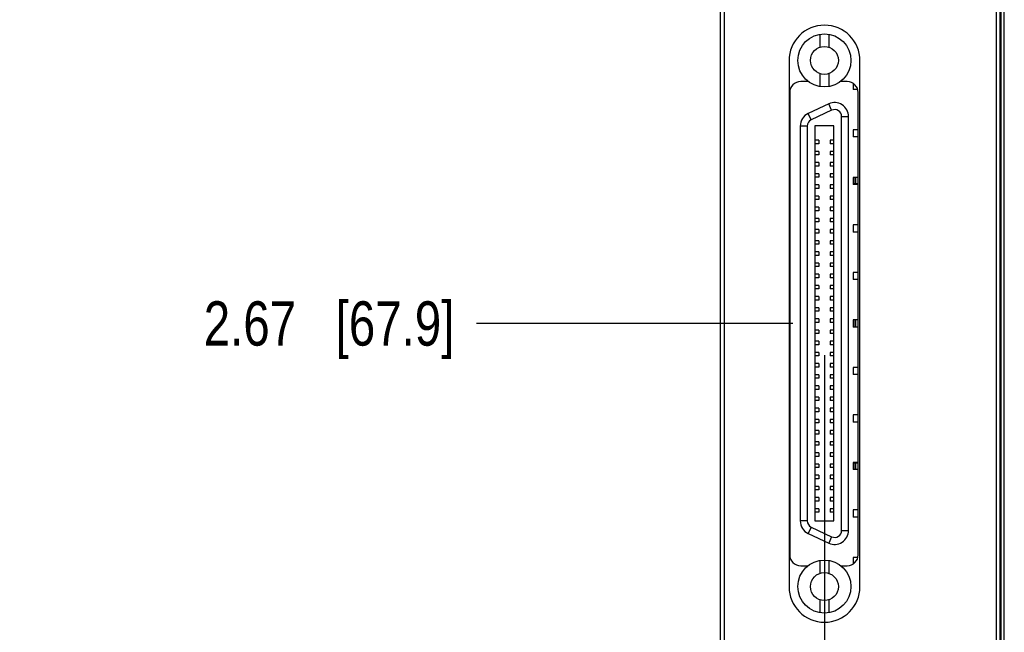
# Model space of a CAD drawing. Header units: inches. Extents: x 0.2 to 16.8, y 0.2 to 10.8.
# Tile 8 of 29: x 5 to 7.8, y 5.2 to 6.9. Entities that reach past the tile are written whole.
import ezdxf

# ---------------------------------------------------------------- set-up
doc = ezdxf.new("R2010")
doc.units = ezdxf.units.IN
doc.header["$LTSCALE"] = 0.935
doc.header["$MEASUREMENT"] = 0
doc.layers.get('0').update_dxf_attribs({"linetype": 'CONTINUOUS'})
doc.layers.add('DIMENSIONS', color=7, linetype='CONTINUOUS')
doc.styles.get("Standard").update_dxf_attribs({"font": 'txt', "width": 0.8})
doc.dimstyles.new('DIMSTYLE_1', dxfattribs={"dimtxt": 0.125, "dimasz": 0.18, "dimexe": 0.125, "dimexo": 0.0625, "dimgap": 0.03125, "dimtad": 0, "dimtih": 1, "dimtoh": 1, "dimzin": 4, "dimdsep": 46, "dimtxsty": 'STANDARD', "dimblk": '_FILLED', "dimblk1": '_FILLED', "dimblk2": '_FILLED', "dimcen": 0.09, "dimadec": 0, "dimazin": 0, "dimtp": 0.01, "dimtm": 0.01, "dimtfac": 1, "dimtofl": 0, "dimtmove": 0, "dimatfit": 3, "dimldrblk": '_FILLED', "dimfxl": 1, "dimtolj": 1, "dimtzin": 4, "dimarcsym": 0})

# ---------------------------------------------------------------- blocks, each defined once
blk = doc.blocks.new('*D4')
at = {"layer": 'DIMENSIONS', "color": 2, "linetype": 'CONTINUOUS'}
blk.add_line((7.0768, 8.2389), (6.2829, 8.2389), dxfattribs=at)
at = {"layer": 'DIMENSIONS', "color": 2, "linetype": 'CONTINUOUS', "insert": (6.2204, 8.3014), "char_height": 0.125, "width": 1.225, "attachment_point": 3, "line_spacing_factor": 0.9}
blk.add_mtext('4.82{\\Ftxt.shx;\\W1.000000;\\H0.125000; }[122.5]', dxfattribs=at)
blk = doc.blocks.new('_FILLED')
at = {"color": 0, "linetype": 'BYBLOCK'}
blk.add_solid([(0, 0), (-1, 0.174), (-1, -0.174)], dxfattribs=at)
blk = doc.blocks.new('*D6')
at = {"layer": 'DIMENSIONS', "color": 2, "linetype": 'CONTINUOUS'}
blk.add_line((7.1878, 7.1899), (6.2829, 7.1899), dxfattribs=at)
at = {"layer": 'DIMENSIONS', "color": 2, "linetype": 'CONTINUOUS', "insert": (6.2204, 7.2524), "char_height": 0.125, "width": 1.125, "attachment_point": 3, "line_spacing_factor": 0.9}
blk.add_mtext('3.77{\\Ftxt.shx;\\W1.000000;\\H0.125000; }[95.8]', dxfattribs=at)
blk = doc.blocks.new('*D7')
at = {"layer": 'DIMENSIONS', "color": 2, "linetype": 'CONTINUOUS'}
blk.add_line((7.1741, 6.0925), (6.2829, 6.0925), dxfattribs=at)
at = {"layer": 'DIMENSIONS', "color": 2, "linetype": 'CONTINUOUS', "insert": (6.2204, 6.155), "char_height": 0.125, "width": 1.125, "attachment_point": 3, "line_spacing_factor": 0.9}
blk.add_mtext('2.67{\\Ftxt.shx;\\W1.000000;\\H0.125000; }[67.9]', dxfattribs=at)
blk = doc.blocks.new('*D11')
at = {"layer": 'DIMENSIONS', "color": 2, "linetype": 'CONTINUOUS'}
for p, q in [((7.2632, 6.0028), (7.2632, 3.1581)), ((7.2632, 3.1581), (7.1056, 2.7322)), ((7.1056, 2.7322), (7.1056, 2.5355))]:
    blk.add_line(p, q, dxfattribs=at)
at = {"layer": 'DIMENSIONS', "color": 2, "linetype": 'CONTINUOUS', "insert": (7.0431, 2.473), "char_height": 0.125, "width": 0.725, "attachment_point": 3, "rotation": 90, "line_spacing_factor": 0.9}
blk.add_mtext('.00{\\Ftxt.shx;\\W1.000000;\\H0.125000; }[0]', dxfattribs=at)

msp = doc.modelspace()

# ---------------------------------------------------------------- linework, layer by layer
at = {"color": 7, "linetype": 'CONTINUOUS'}
for p, q in [((6.9704, 3.223), (6.9704, 8.3609)), ((7.7584, 3.223), (7.7584, 8.3609)), ((6.9804, 8.3309), (6.9804, 4.2609)), ((7.7484, 4.2609), (7.7484, 8.3309)), ((7.7614, 3.9209), (7.7614, 7.9209)), ((7.77, 3.9209), (7.77, 7.9209)), ((7.7701, 3.9209), (7.7701, 7.9209)), ((7.2504, 6.9083), (7.2504, 6.8718)), ((7.276, 6.9083), (7.276, 6.8718)), ((7.1634, 6.8339), (7.1634, 5.3499)), ((7.3634, 5.3499), (7.3634, 6.8339)), ((7.2164, 6.7749), (7.1964, 6.7749)), ((7.2164, 6.7762), (7.2164, 6.7749)), ((7.2504, 6.7974), (7.2504, 6.7609)), ((7.276, 6.7974), (7.276, 6.7609)), ((7.3104, 6.7749), (7.3104, 6.7766)), ((7.3274, 6.7749), (7.3104, 6.7749)), ((7.1654, 6.7439), (7.1654, 5.4399)), ((7.3443, 6.77), (7.3443, 6.7525)), ((7.3572, 6.7525), (7.3443, 6.7525)), ((7.3584, 5.4399), (7.3584, 6.7439)), ((7.2753, 6.7118), (7.2178, 6.685)), ((7.2836, 6.694), (7.2262, 6.6672)), ((7.2836, 6.694), (7.2753, 6.7118)), ((7.2262, 6.6672), (7.2178, 6.685)), ((7.3116, 5.5088), (7.3116, 6.6761)), ((7.3116, 6.6761), (7.3313, 6.6761)), ((7.3313, 5.5088), (7.3313, 6.6761)), ((7.1951, 6.6493), (7.1951, 5.5356)), ((7.2148, 6.6493), (7.1951, 6.6493)), ((7.2148, 6.6493), (7.2148, 5.5356)), ((7.2366, 6.6496), (7.2366, 5.5354)), ((7.2898, 6.6496), (7.2366, 6.6496)), ((7.2898, 5.5354), (7.2898, 6.6496)), ((7.3443, 6.6386), (7.3443, 6.6185)), ((7.3584, 6.6386), (7.3443, 6.6386)), ((7.2475, 6.6092), (7.2366, 6.6092)), ((7.2475, 6.6092), (7.2475, 6.5994)), ((7.279, 6.6092), (7.279, 6.5994)), ((7.2898, 6.6092), (7.279, 6.6092)), ((7.3584, 6.6185), (7.3443, 6.6185)), ((7.2475, 6.5994), (7.2366, 6.5994)), ((7.2475, 6.5777), (7.2366, 6.5777)), ((7.2475, 6.5777), (7.2475, 6.5679)), ((7.2898, 6.5994), (7.279, 6.5994)), ((7.279, 6.5777), (7.279, 6.5679)), ((7.2898, 6.5777), (7.279, 6.5777)), ((7.2475, 6.5679), (7.2366, 6.5679)), ((7.2898, 6.5679), (7.279, 6.5679)), ((7.2475, 6.5462), (7.2366, 6.5462)), ((7.2475, 6.5364), (7.2366, 6.5364)), ((7.2475, 6.5462), (7.2475, 6.5364)), ((7.279, 6.5462), (7.279, 6.5364)), ((7.2898, 6.5462), (7.279, 6.5462)), ((7.2898, 6.5364), (7.279, 6.5364)), ((7.2475, 6.5147), (7.2366, 6.5147)), ((7.2475, 6.5049), (7.2366, 6.5049)), ((7.2475, 6.5147), (7.2475, 6.5049)), ((7.279, 6.5147), (7.279, 6.5049)), ((7.2898, 6.5147), (7.279, 6.5147)), ((7.2898, 6.5049), (7.279, 6.5049)), ((7.3443, 6.5046), (7.3443, 6.4845)), ((7.3584, 6.5046), (7.3443, 6.5046)), ((7.3459, 6.5046), (7.3459, 6.4845)), ((7.3512, 6.5046), (7.3512, 6.4862)), ((7.2475, 6.4832), (7.2366, 6.4832)), ((7.2475, 6.4734), (7.2366, 6.4734)), ((7.2475, 6.4832), (7.2475, 6.4734)), ((7.279, 6.4832), (7.279, 6.4734)), ((7.2898, 6.4832), (7.279, 6.4832)), ((7.2898, 6.4734), (7.279, 6.4734)), ((7.3584, 6.4845), (7.3443, 6.4845)), ((7.3584, 6.4862), (7.3459, 6.4862)), ((7.2475, 6.4517), (7.2366, 6.4517)), ((7.2475, 6.4419), (7.2366, 6.4419)), ((7.2475, 6.4517), (7.2475, 6.4419)), ((7.279, 6.4517), (7.279, 6.4419)), ((7.2898, 6.4517), (7.279, 6.4517)), ((7.2898, 6.4419), (7.279, 6.4419)), ((7.2475, 6.4202), (7.2366, 6.4202)), ((7.2475, 6.4104), (7.2366, 6.4104)), ((7.2475, 6.4202), (7.2475, 6.4104)), ((7.279, 6.4202), (7.279, 6.4104)), ((7.2898, 6.4202), (7.279, 6.4202)), ((7.2898, 6.4104), (7.279, 6.4104)), ((7.2475, 6.3887), (7.2366, 6.3887)), ((7.2475, 6.3887), (7.2475, 6.3789)), ((7.279, 6.3887), (7.279, 6.3789)), ((7.2898, 6.3887), (7.279, 6.3887)), ((7.2475, 6.3789), (7.2366, 6.3789)), ((7.2475, 6.3572), (7.2366, 6.3572)), ((7.2475, 6.3572), (7.2475, 6.3474)), ((7.2898, 6.3789), (7.279, 6.3789)), ((7.279, 6.3572), (7.279, 6.3474)), ((7.2898, 6.3572), (7.279, 6.3572)), ((7.3443, 6.3705), (7.3443, 6.3505)), ((7.3584, 6.3705), (7.3443, 6.3705)), ((7.2475, 6.3474), (7.2366, 6.3474)), ((7.2898, 6.3474), (7.279, 6.3474)), ((7.3584, 6.3505), (7.3443, 6.3505)), ((7.2475, 6.3257), (7.2366, 6.3257)), ((7.2475, 6.3159), (7.2366, 6.3159)), ((7.2475, 6.3257), (7.2475, 6.3159)), ((7.279, 6.3257), (7.279, 6.3159)), ((7.2898, 6.3257), (7.279, 6.3257)), ((7.2898, 6.3159), (7.279, 6.3159)), ((7.2475, 6.2942), (7.2366, 6.2942)), ((7.2475, 6.2844), (7.2366, 6.2844)), ((7.2475, 6.2942), (7.2475, 6.2844)), ((7.279, 6.2942), (7.279, 6.2844)), ((7.2898, 6.2942), (7.279, 6.2942)), ((7.2898, 6.2844), (7.279, 6.2844)), ((7.2475, 6.2628), (7.2366, 6.2628)), ((7.2475, 6.2529), (7.2366, 6.2529)), ((7.2475, 6.2628), (7.2475, 6.2529)), ((7.279, 6.2628), (7.279, 6.2529)), ((7.2898, 6.2628), (7.279, 6.2628)), ((7.2898, 6.2529), (7.279, 6.2529)), ((7.2475, 6.2313), (7.2366, 6.2313)), ((7.2475, 6.2214), (7.2366, 6.2214)), ((7.2475, 6.2313), (7.2475, 6.2214)), ((7.279, 6.2313), (7.279, 6.2214)), ((7.2898, 6.2313), (7.279, 6.2313)), ((7.2898, 6.2214), (7.279, 6.2214)), ((7.3443, 6.2365), (7.3443, 6.2165)), ((7.3584, 6.2365), (7.3443, 6.2365)), ((7.3584, 6.2165), (7.3443, 6.2165)), ((7.2475, 6.1998), (7.2366, 6.1998)), ((7.2475, 6.1899), (7.2366, 6.1899)), ((7.2475, 6.1998), (7.2475, 6.1899)), ((7.279, 6.1998), (7.279, 6.1899)), ((7.2898, 6.1998), (7.279, 6.1998)), ((7.2898, 6.1899), (7.279, 6.1899)), ((7.2475, 6.1683), (7.2366, 6.1683)), ((7.2475, 6.1683), (7.2475, 6.1584)), ((7.279, 6.1683), (7.279, 6.1584)), ((7.2898, 6.1683), (7.279, 6.1683)), ((7.2475, 6.1584), (7.2366, 6.1584)), ((7.2475, 6.1368), (7.2366, 6.1368)), ((7.2475, 6.1368), (7.2475, 6.1269)), ((7.2898, 6.1584), (7.279, 6.1584)), ((7.279, 6.1368), (7.279, 6.1269)), ((7.2898, 6.1368), (7.279, 6.1368)), ((7.2475, 6.1269), (7.2366, 6.1269)), ((7.2475, 6.1053), (7.2366, 6.1053)), ((7.2475, 6.1053), (7.2475, 6.0954)), ((7.2898, 6.1269), (7.279, 6.1269)), ((7.279, 6.1053), (7.279, 6.0954)), ((7.2898, 6.1053), (7.279, 6.1053)), ((7.2475, 6.0954), (7.2366, 6.0954)), ((7.2898, 6.0954), (7.279, 6.0954)), ((7.3443, 6.1025), (7.3443, 6.0824)), ((7.3584, 6.1025), (7.3443, 6.1025)), ((7.3584, 6.0824), (7.3443, 6.0824)), ((7.3459, 6.1025), (7.3459, 6.0824)), ((7.3512, 6.1025), (7.3512, 6.0824)), ((7.2475, 6.0738), (7.2366, 6.0738)), ((7.2475, 6.0639), (7.2366, 6.0639)), ((7.2475, 6.0738), (7.2475, 6.0639)), ((7.279, 6.0738), (7.279, 6.0639)), ((7.2898, 6.0738), (7.279, 6.0738)), ((7.2898, 6.0639), (7.279, 6.0639)), ((7.2475, 6.0423), (7.2366, 6.0423)), ((7.2475, 6.0324), (7.2366, 6.0324)), ((7.2475, 6.0423), (7.2475, 6.0324)), ((7.279, 6.0423), (7.279, 6.0324)), ((7.2898, 6.0423), (7.279, 6.0423)), ((7.2898, 6.0324), (7.279, 6.0324)), ((7.2475, 6.0108), (7.2366, 6.0108)), ((7.2475, 6.0009), (7.2366, 6.0009)), ((7.2475, 6.0108), (7.2475, 6.0009)), ((7.279, 6.0108), (7.279, 6.0009)), ((7.2898, 6.0108), (7.279, 6.0108)), ((7.2898, 6.0009), (7.279, 6.0009)), ((7.2475, 5.9793), (7.2366, 5.9793)), ((7.2475, 5.9694), (7.2366, 5.9694)), ((7.2475, 5.9793), (7.2475, 5.9694)), ((7.279, 5.9793), (7.279, 5.9694)), ((7.2898, 5.9793), (7.279, 5.9793)), ((7.2898, 5.9694), (7.279, 5.9694)), ((7.3443, 5.9685), (7.3443, 5.9484)), ((7.3584, 5.9685), (7.3443, 5.9685)), ((7.2475, 5.9478), (7.2366, 5.9478)), ((7.2475, 5.9379), (7.2366, 5.9379)), ((7.2475, 5.9478), (7.2475, 5.9379)), ((7.279, 5.9478), (7.279, 5.9379)), ((7.2898, 5.9478), (7.279, 5.9478)), ((7.2898, 5.9379), (7.279, 5.9379)), ((7.3584, 5.9484), (7.3443, 5.9484)), ((7.2475, 5.9163), (7.2366, 5.9163)), ((7.2475, 5.9163), (7.2475, 5.9065)), ((7.279, 5.9163), (7.279, 5.9065)), ((7.2898, 5.9163), (7.279, 5.9163)), ((7.2475, 5.9065), (7.2366, 5.9065)), ((7.2475, 5.8848), (7.2366, 5.8848)), ((7.2475, 5.8848), (7.2475, 5.875)), ((7.2898, 5.9065), (7.279, 5.9065)), ((7.279, 5.8848), (7.279, 5.875)), ((7.2898, 5.8848), (7.279, 5.8848)), ((7.2475, 5.875), (7.2366, 5.875)), ((7.2898, 5.875), (7.279, 5.875)), ((7.2475, 5.8533), (7.2366, 5.8533)), ((7.2475, 5.8435), (7.2366, 5.8435)), ((7.2475, 5.8533), (7.2475, 5.8435)), ((7.279, 5.8533), (7.279, 5.8435)), ((7.2898, 5.8533), (7.279, 5.8533)), ((7.2898, 5.8435), (7.279, 5.8435)), ((7.3443, 5.8345), (7.3443, 5.8144)), ((7.3584, 5.8345), (7.3443, 5.8345)), ((7.2475, 5.8218), (7.2366, 5.8218)), ((7.2475, 5.812), (7.2366, 5.812)), ((7.2475, 5.8218), (7.2475, 5.812)), ((7.279, 5.8218), (7.279, 5.812)), ((7.2898, 5.8218), (7.279, 5.8218)), ((7.2898, 5.812), (7.279, 5.812)), ((7.3584, 5.8144), (7.3443, 5.8144)), ((7.2475, 5.7903), (7.2366, 5.7903)), ((7.2475, 5.7805), (7.2366, 5.7805)), ((7.2475, 5.7903), (7.2475, 5.7805)), ((7.279, 5.7903), (7.279, 5.7805)), ((7.2898, 5.7903), (7.279, 5.7903)), ((7.2898, 5.7805), (7.279, 5.7805)), ((7.2475, 5.7588), (7.2366, 5.7588)), ((7.2475, 5.749), (7.2366, 5.749)), ((7.2475, 5.7588), (7.2475, 5.749)), ((7.279, 5.7588), (7.279, 5.749)), ((7.2898, 5.7588), (7.279, 5.7588)), ((7.2898, 5.749), (7.279, 5.749)), ((7.2475, 5.7273), (7.2366, 5.7273)), ((7.2475, 5.7175), (7.2366, 5.7175)), ((7.2475, 5.7273), (7.2475, 5.7175)), ((7.279, 5.7273), (7.279, 5.7175)), ((7.2898, 5.7273), (7.279, 5.7273)), ((7.2898, 5.7175), (7.279, 5.7175)), ((7.2475, 5.6958), (7.2366, 5.6958)), ((7.2475, 5.6958), (7.2475, 5.686)), ((7.279, 5.6958), (7.279, 5.686)), ((7.2898, 5.6958), (7.279, 5.6958)), ((7.3443, 5.7005), (7.3443, 5.6804)), ((7.3584, 5.7005), (7.3443, 5.7005)), ((7.3459, 5.7005), (7.3459, 5.6804)), ((7.3584, 5.6988), (7.3459, 5.6988)), ((7.3512, 5.6988), (7.3512, 5.6804)), ((7.2475, 5.686), (7.2366, 5.686)), ((7.2475, 5.6643), (7.2366, 5.6643)), ((7.2475, 5.6643), (7.2475, 5.6545)), ((7.2898, 5.686), (7.279, 5.686)), ((7.279, 5.6643), (7.279, 5.6545)), ((7.2898, 5.6643), (7.279, 5.6643)), ((7.3584, 5.6804), (7.3443, 5.6804)), ((7.2475, 5.6545), (7.2366, 5.6545)), ((7.2475, 5.6328), (7.2366, 5.6328)), ((7.2475, 5.6328), (7.2475, 5.623)), ((7.2898, 5.6545), (7.279, 5.6545)), ((7.2898, 5.6328), (7.279, 5.6328)), ((7.279, 5.6328), (7.279, 5.623)), ((7.2475, 5.623), (7.2366, 5.623)), ((7.2898, 5.623), (7.279, 5.623)), ((7.2475, 5.6013), (7.2366, 5.6013)), ((7.2475, 5.5915), (7.2366, 5.5915)), ((7.2475, 5.6013), (7.2475, 5.5915)), ((7.2898, 5.6013), (7.279, 5.6013)), ((7.279, 5.6013), (7.279, 5.5915)), ((7.2898, 5.5915), (7.279, 5.5915)), ((7.2475, 5.5698), (7.2366, 5.5698)), ((7.2475, 5.56), (7.2366, 5.56)), ((7.2475, 5.5698), (7.2475, 5.56)), ((7.2898, 5.5698), (7.279, 5.5698)), ((7.279, 5.5698), (7.279, 5.56)), ((7.2898, 5.56), (7.279, 5.56)), ((7.3584, 5.5665), (7.3443, 5.5665)), ((7.3443, 5.5665), (7.3443, 5.5464)), ((7.2148, 5.5356), (7.1951, 5.5356)), ((7.2366, 5.5354), (7.2898, 5.5354)), ((7.3584, 5.5464), (7.3443, 5.5464)), ((7.2262, 5.5178), (7.2178, 5.4999)), ((7.2178, 5.4999), (7.2753, 5.4731)), ((7.2262, 5.5178), (7.2836, 5.491)), ((7.3116, 5.5088), (7.3313, 5.5088)), ((7.2836, 5.491), (7.2753, 5.4731)), ((7.2504, 5.4241), (7.2504, 5.3876)), ((7.276, 5.4241), (7.276, 5.3876)), ((7.3575, 5.4324), (7.3443, 5.4324)), ((7.3443, 5.4324), (7.3443, 5.4139)), ((7.1964, 5.4089), (7.2164, 5.4089)), ((7.2164, 5.4089), (7.2164, 5.4087)), ((7.3104, 5.4089), (7.3274, 5.4089)), ((7.3104, 5.4084), (7.3104, 5.4089)), ((7.2504, 5.3131), (7.2504, 5.2766)), ((7.276, 5.3131), (7.276, 5.2766))]:
    msp.add_line(p, q, dxfattribs=at)
for centre, radius in [((7.2632, 6.8346), 0.0748), ((7.2632, 6.8346), 0.0394), ((7.2632, 5.3504), 0.0748), ((7.2632, 5.3504), 0.0394)]:
    msp.add_circle(centre, radius, dxfattribs=at)
for centre, radius, start, end in [((7.2634, 6.8339), 0.1, 0, 180), ((7.1964, 6.7439), 0.031, 90, 180), ((7.3274, 6.7439), 0.031, 0, 90), ((7.292, 6.6761), 0.0394, 0, 115), ((7.292, 6.6761), 0.0197, 0, 115), ((7.2345, 6.6493), 0.0394, 115, 180), ((7.2345, 6.6493), 0.0197, 115, 180), ((7.2345, 5.5356), 0.0394, 180, 245), ((7.2345, 5.5356), 0.0197, 180, 245), ((7.292, 5.5088), 0.0394, 245, 360), ((7.292, 5.5088), 0.0197, 245, 360), ((7.1964, 5.4399), 0.031, 180, 270), ((7.3274, 5.4399), 0.031, 270, 360), ((7.2634, 5.3499), 0.1, 180, 360)]:
    msp.add_arc(centre, radius, start, end, dxfattribs=at)

# ---------------------------------------------------------------- dimensions: what is measured, and where the dimension line sits
at = {"layer": 'DIMENSIONS', "color": 2, "linetype": 'CONTINUOUS'}
for feature_location, offset, origin, picture, middle in [((7.0768, 8.2389), (-0.7939, 0), (7.1393, 3.418), '*D4', (5.6079, 8.2389)), ((7.1878, 7.1899), (-0.9049, 0), (7.2503, 3.418), '*D6', (5.6579, 7.1899)), ((7.1741, 6.0925), (-0.8912, 0), (7.2366, 3.418), '*D7', (5.6579, 6.0925)), ((7.2632, 6.0028), (-0.1577, -3.4672), (7.2644, 5.5354), '*D11', (7.1056, 2.1105))]:
    dim = msp.add_ordinate_dim(feature_location=feature_location, offset=offset, dtype=0, origin=origin, dimstyle='DIMSTYLE_1', dxfattribs=at)
    dim.commit()
    dim.dimension.update_dxf_attribs({"geometry": picture, "text_midpoint": middle})

doc.saveas('drawing.dxf')
